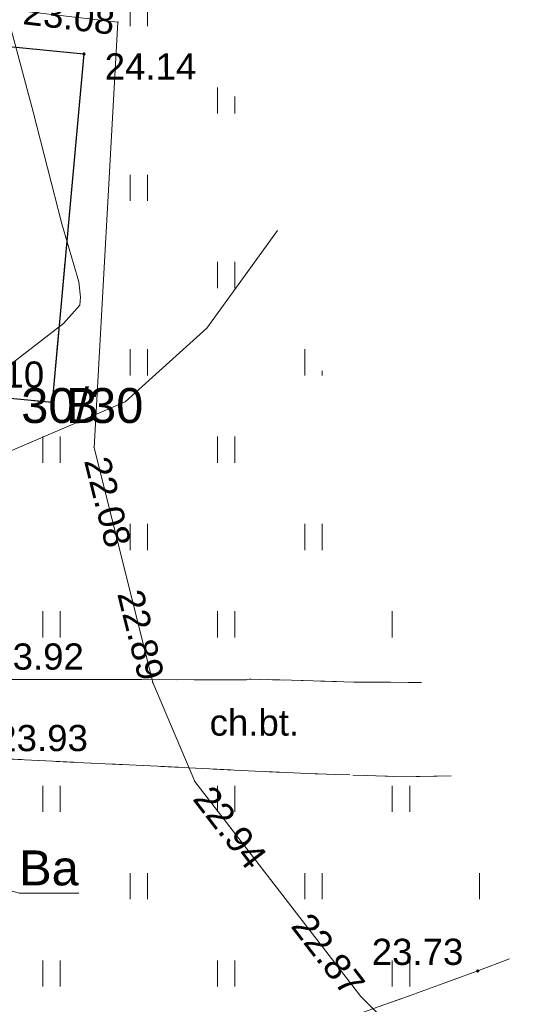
# Model space of a CAD drawing. Extents: x 7395144 to 7395446, y 6007497 to 6007827.
# Tile 60 of 62: x 7395409 to 7395424, y 6007684 to 6007713. Entities that reach past the tile are written whole.
import ezdxf
from ezdxf.enums import TextEntityAlignment as Align

# ---------------------------------------------------------------- set-up
doc = ezdxf.new("R2010")
doc.units = 0
doc.header["$PDSIZE"] = 0.75
for name, pattern in [('PRZER1-1', [2, 1, -1]), ('PRZER2-1', [3, 2, -1]), ('PRZER3-1', [4, 3, -1])]:
    doc.linetypes.add(name, pattern=pattern)
doc.layers.get('0').update_dxf_attribs({"linetype": 'CONTINUOUS', "lineweight": 13})
for name, color, linetype, lineweight in [('GESDZI_O', 7, 'CONTINUOUS', 18), ('GSLKRW', 7, 'CONTINUOUS', 25), ('GSPWPS', 7, 'CONTINUOUS', 13), ('GSPWPS_O', 7, 'CONTINUOUS', 13), ('GSSKOD', 7, 'PRZER2-1', 18), ('GSSKOD_O', 7, 'PRZER2-1', 18), ('GSSOTW', 7, 'PRZER3-1', 18), ('GSSUTR', 7, 'PRZER2-1', 18), ('GUPPRZ', 7, 'CONTINUOUS', 18), ('GUPPRZ_O', 7, 'CONTINUOUS', 18)]:
    doc.layers.add(name, color=color, linetype=linetype, lineweight=lineweight)
for name, color, linetype, lineweight, true_color in [('GESUZY_O', 7, 'PRZER1-1', 18, 0x008000), ('GULEPR', 1, 'CONTINUOUS', 18, 0xff0000), ('GULGPR', 7, 'CONTINUOUS', 18, 0xbfbf00)]:
    doc.layers.add(name, color=color, linetype=linetype, lineweight=lineweight, true_color=true_color)
doc.styles.add('GEO-INFO', font='arial.ttf')
pattern_1 = [(90, (7390000, 6000000), (-2.5, 2.5), [0.75, -4.25]), (90, (7390000.5, 6000000), (-2.5, 2.5), [0.75, -4.25])]

# ---------------------------------------------------------------- blocks, each defined once
blk = doc.blocks.new('KOLO')
blk.add_hatch(color=0).paths.add_polyline_path([(-0.5, 0), (-0.482963, -0.12941), (-0.433013, -0.25), (-0.353553, -0.353553), (-0.25, -0.433013), (-0.12941, -0.482963), (0, -0.5), (0.12941, -0.482963), (0.25, -0.433013), (0.353553, -0.353553), (0.433013, -0.25), (0.482963, -0.12941), (0.5, 0), (0.482963, 0.12941), (0.433013, 0.25), (0.353553, 0.353553), (0.25, 0.433013), (0.12941, 0.482963), (0, 0.5), (-0.12941, 0.482963), (-0.25, 0.433013), (-0.353553, 0.353553), (-0.433013, 0.25), (-0.482963, 0.12941)])
blk = doc.blocks.new('POINT')
at = {"color": 0}
blk.add_point((0, 0), dxfattribs=at)

msp = doc.modelspace()

# ---------------------------------------------------------------- hatches: boundary and pattern name
at = {"layer": 'GSSUTR', "linetype": 'Continuous', "lineweight": 18}
h = msp.add_hatch(dxfattribs=at)
h.set_pattern_fill('PTTU04', scale=0.5, style=0)
h.set_pattern_definition(pattern_1)
h.paths.add_polyline_path([(7395414.781, 6007712.761), (7395400.989, 6007735.269), (7395400.127, 6007734.873), (7395400.013, 6007734.813), (7395398.07, 6007719.49), (7395403.54, 6007714.83), (7395403.28, 6007712.49), (7395411.18, 6007711.71), (7395410.27, 6007701.73), (7395402.28, 6007702.49), (7395402.01, 6007699.62), (7395397.09, 6007700.06), (7395397.36, 6007702.97), (7395394.31, 6007703.19), (7395393.94, 6007699.77), (7395398.78, 6007696.73), (7395402.39, 6007695.13), (7395408.34, 6007693.8), (7395415.831, 6007693.788), (7395415.908, 6007693.808), (7395418.955, 6007693.723), (7395420.84, 6007693.713)], flags=0)
h = msp.add_hatch(dxfattribs=at)
h.set_pattern_fill('PTTU04', scale=0.5, style=0)
h.set_pattern_definition(pattern_1)
h.paths.add_polyline_path([(7395421.691, 6007691.038), (7395420.293, 6007691.01), (7395417.373, 6007691.111), (7395408.39, 6007691.55), (7395401.44, 6007693.26), (7395408.35, 6007680.34), (7395422.45, 6007685.45), (7395423.36, 6007685.793)], flags=0)

# ---------------------------------------------------------------- linework, layer by layer
at = {"layer": 'GESUZY_O', "color": 96, "linetype": 'Continuous', "lineweight": 9, "true_color": 0x008000, "elevation": 10.8, "flags": 128}
msp.add_lwpolyline([(7395411.032, 6007687.679), (7395409.324, 6007687.679), (7395398.276, 6007690.84)], dxfattribs=at)
at = {"layer": 'GSLKRW', "color": 7, "linetype": 'Continuous', "lineweight": 25, "elevation": 10.18}
msp.add_lwpolyline([(7395403.28, 6007712.49), (7395403.301, 6007712.488), (7395411.18, 6007711.71), (7395410.27, 6007701.73), (7395402.28, 6007702.49)], dxfattribs=at)
at = {"layer": 'GSSKOD', "color": 7, "linetype": 'PRZER2-1', "lineweight": 18, "ltscale": 0.5, "elevation": 10.18}
for points in [[(7395421.691, 6007691.038), (7395420.293, 6007691.01), (7395417.373, 6007691.111), (7395408.39, 6007691.55), (7395401.44, 6007693.26), (7395408.35, 6007680.34), (7395406.39, 6007679.58), (7395398.36, 6007694.59), (7395393.68, 6007697.27), (7395393.94, 6007699.77), (7395398.78, 6007696.73), (7395402.39, 6007695.13), (7395408.34, 6007693.8), (7395415.831, 6007693.788), (7395415.908, 6007693.808), (7395418.955, 6007693.723), (7395420.84, 6007693.713)], [(7395423.991, 6007683.808), (7395409.52, 6007678.45), (7395407.82, 6007677.82), (7395407.67, 6007677.57), (7395398.89, 6007662.88), (7395396.99, 6007659.31), (7395395.87, 6007662.08), (7395406.39, 6007679.58), (7395408.35, 6007680.34), (7395422.45, 6007685.45), (7395423.36, 6007685.793)]]:
    msp.add_lwpolyline(points, dxfattribs=at)
at = {"layer": 'GSSOTW', "color": 7, "linetype": 'PRZER3-1', "lineweight": 18, "ltscale": 0.5, "elevation": 10.18}
msp.add_lwpolyline([(7395403.28, 6007712.49), (7395403.301, 6007712.488), (7395411.18, 6007711.71), (7395410.27, 6007701.73), (7395402.28, 6007702.49)], close=True, dxfattribs=at)
at = {"layer": 'GSSUTR', "color": 7, "linetype": 'PRZER2-1', "lineweight": 18, "ltscale": 0.5, "elevation": 10.1}
for points in [[(7395420.84, 6007693.713), (7395418.955, 6007693.723), (7395415.908, 6007693.808), (7395415.831, 6007693.788), (7395408.34, 6007693.8), (7395402.39, 6007695.13), (7395398.78, 6007696.73), (7395393.94, 6007699.77), (7395394.31, 6007703.19), (7395397.36, 6007702.97), (7395397.09, 6007700.06), (7395402.01, 6007699.62), (7395402.28, 6007702.49), (7395410.27, 6007701.73), (7395411.18, 6007711.71), (7395403.28, 6007712.49), (7395403.54, 6007714.83), (7395398.07, 6007719.49), (7395400.013, 6007734.813), (7395400.127, 6007734.873), (7395400.989, 6007735.269)], [(7395423.36, 6007685.793), (7395422.45, 6007685.45), (7395408.35, 6007680.34), (7395401.44, 6007693.26)], [(7395401.44, 6007693.26), (7395408.39, 6007691.55), (7395417.373, 6007691.111), (7395420.293, 6007691.01), (7395421.691, 6007691.038)]]:
    msp.add_lwpolyline(points, dxfattribs=at)
at = {"layer": 'GULEPR', "color": 1, "linetype": 'Continuous', "lineweight": 18, "true_color": 0xff0000, "elevation": 10.14}
for points in [[(7395396.127, 6007691.602), (7395395.302, 6007692.833), (7395395.224, 6007693.219), (7395395.197, 6007694.036), (7395395.733, 6007694.054), (7395397.523, 6007694.606), (7395398.441, 6007695.034), (7395399.538, 6007695.476), (7395400.468, 6007696.132), (7395401.517, 6007697.035), (7395404.475, 6007699.196), (7395406.635, 6007700.795), (7395409.128, 6007702.857), (7395410.598, 6007703.988), (7395411.063, 6007704.52), (7395411.077, 6007704.748), (7395411.028, 6007705.184), (7395410.544, 6007706.843), (7395409.723, 6007710.048), (7395408.683, 6007713.918)], [(7395408.683, 6007713.918), (7395409.723, 6007710.048), (7395410.544, 6007706.843), (7395411.028, 6007705.184), (7395411.077, 6007704.748), (7395411.063, 6007704.52), (7395410.598, 6007703.988), (7395409.128, 6007702.857), (7395406.635, 6007700.795), (7395404.475, 6007699.196), (7395401.517, 6007697.035), (7395400.468, 6007696.132), (7395399.538, 6007695.476), (7395398.441, 6007695.034), (7395397.523, 6007694.606), (7395396.331, 6007694.247), (7395395.733, 6007694.054), (7395395.197, 6007694.036), (7395395.224, 6007693.219), (7395395.302, 6007692.833), (7395396.127, 6007691.602)], [(7395416.723, 6007706.656), (7395414.7, 6007703.86), (7395412.36, 6007701.75), (7395407.92, 6007699.85), (7395402.65, 6007698.79), (7395396.85, 6007699.93), (7395395.48, 6007701.95), (7395394.77, 6007702.18)]]:
    msp.add_lwpolyline(points, dxfattribs=at)
at = {"layer": 'GULGPR', "color": 52, "linetype": 'Continuous', "lineweight": 18, "true_color": 0xbfbf00, "elevation": 10.14}
msp.add_lwpolyline([(7395425.972, 6007677.58), (7395421.06, 6007682.74), (7395419.1, 6007684.72), (7395414.35, 6007690.88), (7395413.15, 6007693.71), (7395411.47, 6007700.44), (7395412.15, 6007712.62), (7395404.26, 6007713.55), (7395404.77, 6007721.77), (7395405.824, 6007740.92)], dxfattribs=at)

# ---------------------------------------------------------------- block references
at = {"layer": 'GSPWPS', "color": 7, "lineweight": 13, "xscale": 0.09, "yscale": 0.09}
for p in [(7395411.18, 6007711.71, 10.08), (7395410.27, 6007701.73, 10.08), (7395422.45, 6007685.45, 10.08)]:
    msp.add_blockref('KOLO', p, dxfattribs=at)
at = {"layer": 'GUPPRZ', "color": 52, "lineweight": 18, "true_color": 0xbfbf00}
for p in [(7395412.15, 6007712.62, 10.16), (7395411.47, 6007700.44, 10.16), (7395413.15, 6007693.71, 10.16), (7395414.35, 6007690.88, 10.16), (7395419.1, 6007684.72, 10.16)]:
    msp.add_blockref('POINT', p, dxfattribs=at)

# ---------------------------------------------------------------- texts
at = {"layer": 'GESDZI_O', "color": 7, "linetype": 'Continuous', "lineweight": 0, "style": 'GEO-INFO'}
msp.add_text('30/30', height=1, dxfattribs=at).set_placement((7395411.131, 6007701.642, 10.81), align=Align.MIDDLE_CENTER)
at = {"layer": 'GESUZY_O', "color": 96, "linetype": 'Continuous', "lineweight": 0, "true_color": 0x008000, "style": 'GEO-INFO'}
for s, p in [('B', (7395411.131, 6007701.642, 10.8)), ('Ba', (7395410.178, 6007688.401, 10.8))]:
    msp.add_text(s, height=1, dxfattribs=at).set_placement(p, align=Align.MIDDLE_CENTER)
at = {"layer": 'GSPWPS_O', "color": 7, "linetype": 'Continuous', "lineweight": 0, "style": 'GEO-INFO'}
for s, p in [('24.14', (7395413.085, 6007711.358, 10.8)), ('24.10', (7395408.73, 6007702.528, 10.8)), ('23.92', (7395409.866, 6007694.454, 10.8)), ('23.93', (7395409.981, 6007692.12, 10.8)), ('23.73', (7395420.728, 6007685.998, 10.8))]:
    msp.add_text(s, height=0.75, rotation=0.0456, dxfattribs=at).set_placement(p, align=Align.MIDDLE)
at = {"layer": 'GSSKOD_O', "color": 7, "linetype": 'Continuous', "lineweight": 0, "style": 'GEO-INFO'}
msp.add_text('ch.bt.', height=0.75, dxfattribs=at).set_placement((7395416.057, 6007692.578, 10.8), align=Align.MIDDLE)
at = {"layer": 'GUPPRZ_O', "color": 52, "linetype": 'Continuous', "lineweight": 0, "true_color": 0xbfbf00, "style": 'GEO-INFO'}
for s, rotation, p in [('23.08', 353.2775, (7395409.451, 6007712.938, 10.8)), ('22.08', 284.0162, (7395411.542, 6007700.152, 10.8)), ('22.89', 284.0162, (7395412.492, 6007696.345, 10.8)), ('22.94', 307.636, (7395414.566, 6007690.6, 10.8)), ('22.87', 307.636, (7395417.374, 6007686.958, 10.8))]:
    msp.add_text(s, height=0.75, rotation=rotation, dxfattribs=at).set_placement(p, align=Align.MIDDLE_LEFT)

doc.saveas('drawing.dxf')
